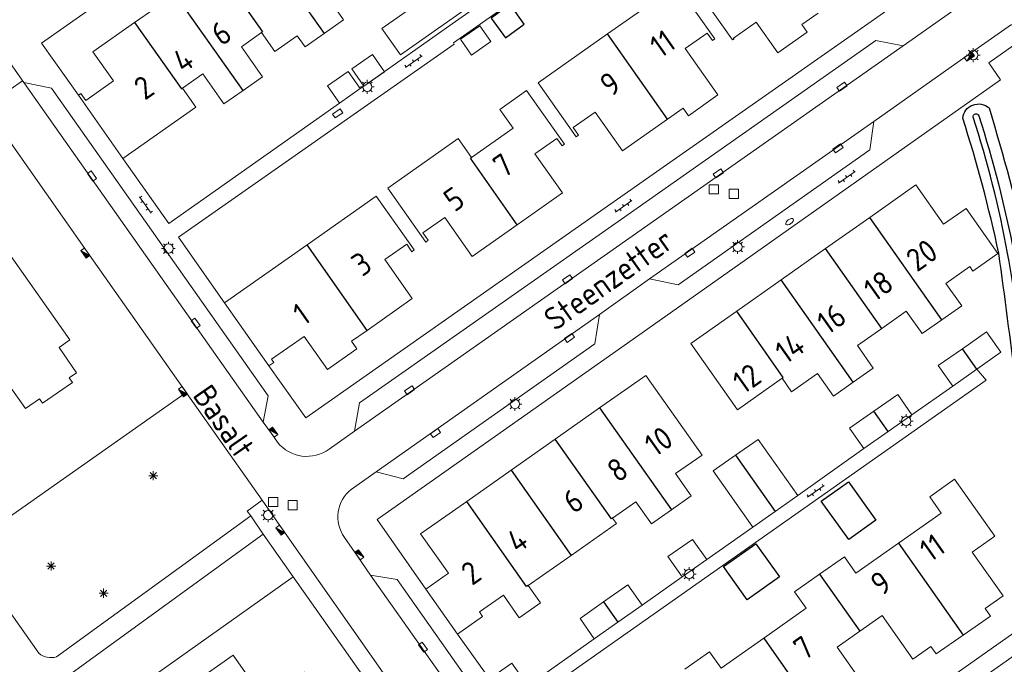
# Model space of a CAD drawing. Extents: x 168769 to 512904, y 516715 to 1559940.
# Tile 225 of 256: x 171393 to 171500, y 519302 to 519372. Entities that reach past the tile are written whole.
import ezdxf

# ---------------------------------------------------------------- set-up
doc = ezdxf.new("R2010")
doc.units = 0
doc.header["$MEASUREMENT"] = 0
doc.layers.get('0').update_dxf_attribs({"linetype": 'CONTINUOUS'})
for name, color, linetype, lineweight in [('B01_HOOFDGEBOUW', 10, 'CONTINUOUS', 0), ('B02_bijgebouw', 12, 'CONTINUOUS', 0), ('B07_scheidingsmuur', 14, 'CONTINUOUS', 25), ('Q04_wegmarkering', 7, 'CONTINUOUS', 0), ('Q21_LANTAARNPAAL', 7, 'CONTINUOUS', 18), ('Q23_kolk', 7, 'CONTINUOUS', 18), ('Q26_BOOM', 7, 'CONTINUOUS', 18), ('Q28_rioolput', 7, 'CONTINUOUS', 18), ('Q92_BRANDKRAAN', 7, 'CONTINUOUS', 0), ('Q97_TROTTOIRKOLK', 7, 'CONTINUOUS', 0), ('S02_symb_open_verh', 7, 'CONTINUOUS', 13), ('T04_Haag', 72, 'CONTINUOUS', 0), ('V00_kant_verharding', 252, 'CONTINUOUS', 0), ('V11_VERKEERSDREMPEL', 7, 'CONTINUOUS', 0)]:
    doc.layers.add(name, color=color, linetype=linetype, lineweight=lineweight)
for name, color, linetype in [('B14_dakrand_bijgebouw', 30, 'CONTINUOUS'), ('T20_TALUD', 34, 'CONTINUOUS'), ('Z02_Huisnummer', 253, 'CONTINUOUS'), ('Z06_STRAATNAAM', 7, 'CONTINUOUS')]:
    doc.layers.add(name, color=color, linetype=linetype)
doc.styles.add('ISOCP', font='isocp.shx', dxfattribs={"height": 1.8})

# ---------------------------------------------------------------- blocks, each defined once
blk = doc.blocks.new('Q23')
at = {"color": 0}
blk.add_lwpolyline([(0.99, -0.5), (-0.99, -0.5), (-0.99, 0.5), (0.99, 0.5), (0.99, -0.5)], dxfattribs=at)
blk = doc.blocks.new('Q21')
at = {"color": 0}
for points in [[(-1.5, 0), (-1, 0)], [(-1.06, 1.06), (-0.71, 0.71)], [(0, 1.5), (0, 1)], [(1.06, 1.06), (0.71, 0.71)], [(1.5, 0), (1, 0)], [(-1.06, -1.06), (-0.71, -0.71)], [(0, -1.5), (0, -1)], [(1.06, -1.06), (0.71, -0.71)]]:
    blk.add_lwpolyline(points, dxfattribs=at)
blk.add_circle((0, 0), 1, dxfattribs=at)
blk = doc.blocks.new('Q92')
at = {"color": 0}
blk.add_ellipse((0, 0), major_axis=(-0.991, 0), ratio=0.499983, start_param=1.570796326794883, end_param=7.853981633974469, dxfattribs=at)
blk = doc.blocks.new('Q28')
at = {"color": 0}
blk.add_lwpolyline([(1, 1), (1, -1), (-1, -1), (-1, 1)], close=True, dxfattribs=at)
blk = doc.blocks.new('Q26')
at = {"color": 0}
for p, q in [((-1, 0), (1, 0)), ((-0.7, 0.7), (0.7, -0.7)), ((0.7, 0.7), (-0.7, -0.7)), ((0, 1), (0, -1))]:
    blk.add_line(p, q, dxfattribs=at)
blk = doc.blocks.new('Q97')
blk.add_hatch(color=256).paths.add_polyline_path([(-1, 1), (-1, 0), (1, 1)])
blk.add_line((1, 1), (-1, 0))
at = {"color": 0}
for points in [[(-1, 0), (-1, 1), (1, 1), (1, 0), (-1, 0)], [(0, 0.8), (0, 1)]]:
    blk.add_lwpolyline(points, dxfattribs=at)
blk = doc.blocks.new('S026')
for p, q in [((0, 0), (4.4, 0)), ((0.2, 0.5), (0.2, 0)), ((1.2, 0), (1.2, -0.5)), ((2.2, 0.5), (2.2, 0)), ((3.2, 0), (3.2, -0.5)), ((4.2, 0.5), (4.2, 0))]:
    blk.add_line(p, q)

msp = doc.modelspace()

# ---------------------------------------------------------------- linework, layer by layer
at = {"layer": 'B01_HOOFDGEBOUW'}
for points in [[(171465.54, 519376.67), (171470.36, 519369.82), (171470.53, 519369.93), (171470.47, 519370.01), (171472.95, 519371.76), (171475.3, 519368.41), (171478.49, 519370.66), (171477.91, 519371.48), (171479.7, 519372.73)], [(171463.28, 519361.19), (171464.97, 519362.38), (171465.55, 519361.56), (171468.76, 519363.82), (171465.2, 519368.88), (171467.6, 519370.56), (171468.18, 519369.74), (171468.44, 519369.93), (171464.31, 519375.8), (171456.76, 519370.49)], [(171409.66, 519374.81), (171405.24, 519371.71)], [(171425.9, 519370.53), (171428, 519372.01), (171427.15, 519373.21), (171429.48, 519374.85)], [(171405.24, 519371.71), (171400.69, 519368.51), (171402.92, 519365.34), (171399.91, 519363.22), (171399.39, 519363.96), (171399.13, 519363.78)], [(171417.07, 519364.32), (171419.17, 519365.79), (171416.87, 519369.07), (171419.06, 519370.61)], [(171419.06, 519370.61), (171420.51, 519368.54), (171422.95, 519370.25), (171423.8, 519369.05), (171425.9, 519370.53)], [(171449.2, 519365.14), (171456.76, 519370.49)], [(171410.46, 519364.56), (171412.66, 519366.11), (171414.96, 519362.84), (171417.07, 519364.32)], [(171403.96, 519356.91), (171411.91, 519362.5), (171410.46, 519364.56)], [(171446.91, 519349.68), (171451.83, 519353.14), (171448.84, 519357.39), (171451.22, 519359.07), (171451.79, 519358.26), (171452.05, 519358.44), (171447.92, 519364.3), (171445.01, 519362.25), (171446.46, 519360.19), (171441.94, 519357)], [(171449.2, 519365.14), (171453.33, 519359.27), (171453.59, 519359.45), (171453.02, 519360.27), (171455.41, 519361.95), (171458.38, 519357.74), (171463.28, 519361.19)], [(171399.13, 519363.78), (171403.96, 519356.91)], [(171441.94, 519357), (171440.49, 519359.06), (171432.8, 519353.66), (171436.94, 519347.79), (171437.2, 519347.98), (171436.63, 519348.79), (171439.02, 519350.47), (171442.01, 519346.23)], [(171485.32, 519350.48), (171490.34, 519354.02), (171493.36, 519349.72), (171495.82, 519351.45), (171499.27, 519346.55), (171496.55, 519344.63), (171496.2, 519345.12), (171493.61, 519343.29), (171495.34, 519340.85)], [(171424.02, 519347.48), (171431.56, 519352.8)], [(171430.55, 519338.16), (171435.47, 519341.63), (171432.48, 519345.87), (171434.87, 519347.55), (171435.44, 519346.74), (171435.7, 519346.93), (171431.56, 519352.8)], [(171480.49, 519347.07), (171485.32, 519350.48)], [(171442.01, 519346.23), (171446.91, 519349.68)], [(171390.85, 519347.57), (171398.19, 519337.13), (171397, 519336.29), (171398.89, 519333.54), (171398.12, 519332.99), (171398.46, 519332.5), (171395.21, 519330.23), (171394.87, 519330.72), (171393.35, 519329.64)], [(171424.02, 519347.48), (171415.03, 519341.15)], [(171475.66, 519343.67), (171480.49, 519347.07)], [(171470.84, 519340.27), (171475.66, 519343.67)], [(171415.03, 519341.15), (171419.84, 519334.29)], [(171495.34, 519340.85), (171493.17, 519339.32)], [(171475.76, 519332.94), (171470.9, 519329.51), (171465.81, 519336.72), (171470.84, 519340.27)], [(171493.17, 519339.32), (171491.02, 519337.81), (171489.29, 519340.26), (171486.63, 519338.38)], [(171419.84, 519334.29), (171420.39, 519334.67), (171420.15, 519335.01), (171423.69, 519337.5), (171426.23, 519333.9), (171429.44, 519336.16), (171428.87, 519336.98), (171430.55, 519338.16)], [(171486.63, 519338.38), (171483.96, 519336.5), (171485.69, 519334.05), (171483.51, 519332.52)], [(171463.7, 519318.6), (171465.87, 519320.13), (171464.16, 519322.55), (171467.04, 519324.58), (171460.92, 519333.26), (171455.89, 519329.72)], [(171483.51, 519332.52), (171481.35, 519331), (171479.62, 519333.45), (171476.8, 519331.46), (171475.76, 519332.94)], [(171393.35, 519329.64), (171391.43, 519332.38)], [(171455.89, 519329.72), (171451.06, 519326.32)], [(171451.06, 519326.32), (171446.25, 519322.93)], [(171446.25, 519322.93), (171441.41, 519319.52)], [(171495.49, 519304.96), (171498.45, 519307.03), (171497.88, 519307.85), (171499.83, 519309.24), (171496.48, 519314), (171498.93, 519315.73), (171494.55, 519321.94), (171491.85, 519320.04), (171493.1, 519318.25), (171488.45, 519314.98)], [(171441.41, 519319.52), (171436.39, 519315.98), (171439.42, 519311.69), (171436.96, 519309.98)], [(171461.54, 519317.08), (171459.84, 519319.49), (171457.3, 519317.71)], [(171461.54, 519317.08), (171463.7, 519318.6)], [(171457.3, 519317.71), (171457.72, 519317.12), (171452.77, 519313.64)], [(171488.45, 519314.98), (171483.8, 519311.71), (171482.55, 519313.49), (171479.84, 519311.58)], [(171452.77, 519313.64), (171448.11, 519310.37)], [(171479.84, 519311.58), (171477.13, 519309.67), (171478.38, 519307.89), (171473.76, 519304.63)], [(171436.96, 519309.98), (171440.4, 519305.07)], [(171448.11, 519310.37), (171449.44, 519308.48), (171447.14, 519306.85)], [(171440.4, 519305.07), (171443.14, 519306.98), (171442.79, 519307.48), (171445.41, 519309.31), (171447.14, 519306.85)], [(171484.22, 519305.37), (171486.67, 519307.09), (171490.01, 519302.33), (171491.98, 519303.72), (171492.56, 519302.9)], [(171481.76, 519303.65), (171484.22, 519305.37)], [(171473.76, 519304.63), (171469.12, 519301.36), (171467.87, 519303.15), (171465.15, 519301.23)], [(171492.56, 519302.9), (171495.49, 519304.96)], [(171483.73, 519296.68), (171483.15, 519297.49), (171485.11, 519298.89), (171481.76, 519303.65)], [(171418.81, 519297.48), (171423.74, 519300.93), (171428.43, 519294.23), (171420.27, 519288.48), (171416.55, 519293.75), (171414.92, 519292.6), (171410.49, 519298.92), (171415.97, 519302.76), (171418.84, 519298.66), (171418.26, 519298.26), (171418.81, 519297.48)]]:
    msp.add_lwpolyline(points, dxfattribs=at)
at = {"layer": 'B02_bijgebouw'}
for points in [[(171432.18, 519371.05), (171434.2, 519368.19), (171442.97, 519374.39), (171440.95, 519377.25), (171432.18, 519371.05)], [(171442.84, 519371.35), (171444.04, 519369.63), (171441.93, 519368.16), (171440.73, 519369.89), (171442.84, 519371.35)], [(171432.46, 519366.35), (171431.14, 519368.23), (171428.89, 519366.66), (171430.2, 519364.77)], [(171429.8, 519364.51), (171428.48, 519366.39), (171426.23, 519364.81), (171427.55, 519362.92)], [(171430.2, 519364.77), (171432.46, 519366.35)], [(171427.55, 519362.92), (171429.8, 519364.51)], [(171496.96, 519333.94), (171499.58, 519335.78), (171498.02, 519338), (171495.4, 519336.16)], [(171495.4, 519336.16), (171492.78, 519334.33), (171494.35, 519332.1)], [(171496.96, 519333.94), (171494.35, 519332.1)], [(171489.9, 519328.97), (171488.36, 519331.18), (171485.75, 519329.35)], [(171485.75, 519329.35), (171483.11, 519327.51), (171484.66, 519325.29)], [(171489.9, 519328.97), (171487.3, 519327.15)], [(171487.3, 519327.15), (171484.66, 519325.29)], [(171470.69, 519324.56), (171473.14, 519326.29), (171477.47, 519320.17)], [(171472.58, 519316.72), (171468.25, 519322.84), (171470.69, 519324.56)], [(171477.47, 519320.17), (171475.01, 519318.44)], [(171475.01, 519318.44), (171472.58, 519316.72)], [(171464.88, 519311.31), (171463.33, 519313.52), (171466, 519315.39), (171467.55, 519313.18)], [(171467.55, 519313.18), (171464.88, 519311.31)], [(171460.52, 519308.23), (171458.97, 519310.44), (171456.32, 519308.58)], [(171456.32, 519308.58), (171453.75, 519306.77), (171455.3, 519304.56)], [(171460.52, 519308.23), (171457.87, 519306.37)], [(171457.87, 519306.37), (171455.3, 519304.56)], [(171448.07, 519299.44), (171446.32, 519301.89), (171443.88, 519300.18)]]:
    msp.add_lwpolyline(points, dxfattribs=at)
at = {"layer": 'B07_scheidingsmuur'}
for points in [[(171418.49, 519381.03), (171425.9, 519370.53)], [(171414.07, 519377.92), (171419.18, 519370.69)], [(171417.07, 519364.32), (171409.66, 519374.81)], [(171405.24, 519371.71), (171410.33, 519364.47)], [(171419.18, 519370.69), (171419.06, 519370.61)], [(171463.28, 519361.19), (171456.76, 519370.49)], [(171410.33, 519364.47), (171410.46, 519364.56)], [(171441.82, 519356.92), (171441.94, 519357)], [(171446.91, 519349.68), (171441.82, 519356.92)], [(171493.17, 519339.32), (171485.32, 519350.48)], [(171430.55, 519338.16), (171424.02, 519347.48)], [(171486.63, 519338.38), (171480.49, 519347.07)], [(171483.51, 519332.52), (171475.66, 519343.67)], [(171475.88, 519333.02), (171470.84, 519340.27)], [(171496.96, 519333.94), (171495.4, 519336.16)], [(171475.76, 519332.94), (171475.88, 519333.02)], [(171455.89, 519329.72), (171463.7, 519318.6)], [(171487.3, 519327.15), (171485.75, 519329.35)], [(171457.19, 519317.63), (171451.06, 519326.32)], [(171470.69, 519324.56), (171475.01, 519318.44)], [(171446.25, 519322.93), (171452.77, 519313.64)], [(171447.93, 519310.24), (171441.41, 519319.52)], [(171457.3, 519317.71), (171457.19, 519317.63)], [(171488.45, 519314.98), (171495.49, 519304.96)], [(171479.84, 519311.58), (171484.22, 519305.37)], [(171448.11, 519310.37), (171447.93, 519310.24)], [(171456.32, 519308.58), (171457.87, 519306.37)], [(171473.76, 519304.63), (171480.77, 519294.6)]]:
    msp.add_lwpolyline(points, dxfattribs=at)
at = {"layer": 'B14_dakrand_bijgebouw'}
for points in [[(171446.14, 519373.66), (171444.09, 519372.18), (171445.64, 519370.04), (171447.68, 519371.53), (171446.14, 519373.66)], [(171483, 519321.67), (171485.98, 519317.48), (171483.02, 519315.36), (171480.03, 519319.56), (171483, 519321.67)], [(171472.89, 519314.92), (171475.47, 519311.29), (171471.97, 519308.8), (171469.39, 519312.42), (171472.89, 519314.92)]]:
    msp.add_lwpolyline(points, dxfattribs=at)
at = {"layer": 'Q04_wegmarkering'}
for points in [[(171488.94, 519369.16), (171429.2, 519327.19)], [(171419.25, 519328.16), (171393.16, 519365.16)], [(171461.32, 519343.77), (171485.74, 519360.93)], [(171431.55, 519322.74), (171455.87, 519339.89)], [(171453.61, 519279.33), (171430.94, 519311.5)]]:
    msp.add_lwpolyline(points, dxfattribs=at)
at = {"layer": 'T04_Haag'}
for points in [[(171410.86, 519331.39), (171389.96, 519316.72)], [(171422.49, 519311.3), (171403.1, 519297.53)]]:
    msp.add_lwpolyline(points, dxfattribs=at)
at = {"layer": 'T20_TALUD'}
for points in [[(171503.22, 519306.75), (171502.73, 519318.17, 0.01071), (171499.37, 519346.56, 0.024529), (171495.44, 519361.29, -0.61313), (171498.3, 519362.4, -0.018053), (171502.48, 519346.79, -0.030442), (171506.39, 519317.98), (171506.29, 519310.12), (171505.62, 519307.53)], [(171504.09, 519318.07, 0.025223), (171500.32, 519346.57, 0.034667), (171496.56, 519361.41, -0.872319), (171497.19, 519361.55, -0.030488), (171501, 519346.63, -0.021488), (171504.73, 519318.28), (171504.71, 519309.29, -0.948877), (171504.13, 519309.16), (171504.09, 519318.07)]]:
    msp.add_lwpolyline(points, format="xyb", dxfattribs=at)
at = {"layer": 'V00_kant_verharding'}
for points in [[(171395.11, 519369.45), (171465.94, 519419.22), (171468.69, 519421.15), (171473.15, 519424.28)], [(171430.2, 519364.77), (171440.2, 519371.83), (171470.98, 519393.45), (171472.03, 519391.87), (171451.85, 519377.67), (171451.75, 519377.77), (171439.96, 519369.49), (171440.03, 519369.36), (171410, 519348.31)], [(171419.84, 519334.29), (171423.87, 519328.64), (171456.03, 519351.18), (171490.07, 519375.11), (171490.15, 519375.05), (171491.03, 519375.67), (171493.38, 519377.33), (171494.6, 519375.6), (171496.93, 519377.27)], [(171501.61, 519369.68), (171498.27, 519367.32), (171499.55, 519365.46), (171461.77, 519338.76), (171431.67, 519317.54), (171436.96, 519309.98)], [(171395.11, 519369.45), (171399.13, 519363.78)], [(171429.8, 519364.51), (171430.2, 519364.77)], [(171419.13, 519319.67), (171410.86, 519331.39), (171410.7, 519331.63), (171400.07, 519346.73), (171388.94, 519362.51)], [(171408.96, 519349.81), (171427.55, 519362.92)], [(171403.96, 519356.91), (171408.96, 519349.81)], [(171394.82, 519302.97), (171361.91, 519349.71)], [(171410, 519348.31), (171415.03, 519341.15)], [(171446.49, 519296.49), (171497.98, 519332.73), (171496.96, 519333.94)], [(171494.35, 519332.1), (171489.9, 519328.97)], [(171484.66, 519325.29), (171477.47, 519320.17)], [(171417.88, 519317.94), (171417.5, 519318.48), (171419.13, 519319.67)], [(171419.24, 519315.97), (171417.88, 519317.94)], [(171472.58, 519316.72), (171467.55, 519313.18)], [(171464.88, 519311.31), (171460.52, 519308.23)], [(171504.7, 519305.33), (171495.25, 519298.67)], [(171440.4, 519305.07), (171443.88, 519300.18)], [(171455.3, 519304.56), (171448.07, 519299.44)]]:
    msp.add_lwpolyline(points, dxfattribs=at)
for points in [[(171500.56, 519400.86), (171507.7, 519390.72), (171508.42, 519389.66, -0.395639), (171507.38, 519382.18), (171505.26, 519380.7), (171493.48, 519372.38), (171488.94, 519369.16), (171485.98, 519369.77), (171458.27, 519350.3), (171429.73, 519330.25), (171429.2, 519327.19), (171426.43, 519325.22, -0.399774), (171420.8, 519325.97), (171420.13, 519326.93), (171419.25, 519328.16), (171419.8, 519331.02), (171396.19, 519364.56), (171393.16, 519365.16), (171391.72, 519367.26, -0.401918), (171392.78, 519373.89)], [(171454.36, 519281.85), (171433.83, 519311.01), (171430.94, 519311.5), (171429.51, 519313.57), (171428.1, 519315.61, -0.403687), (171428.84, 519320.84), (171431.55, 519322.74), (171434.47, 519321.99), (171455.36, 519336.71), (171455.87, 519339.89), (171461.32, 519343.77), (171464.43, 519343.11), (171485.33, 519357.84), (171485.74, 519360.93), (171496.02, 519368.19), (171500.76, 519371.51)], [(171508.25, 519176.34), (171508.04, 519176.63), (171507.09, 519178.03), (171501.77, 519185.58), (171488.26, 519204.77), (171478.77, 519218.23), (171467.33, 519234.5), (171458.8, 519246.62), (171456.18, 519250.31), (171455.36, 519251.48), (171446.54, 519264.02), (171446.34, 519264.3), (171450.11, 519266.93, 0.218688), (171452.11, 519271.01, 0.141385), (171451.48, 519273.57), (171450.47, 519275.03), (171449.45, 519276.49), (171443.74, 519284.61), (171432.82, 519300.13), (171421.32, 519316.54), (171419.13, 519319.67)], [(171417.88, 519317.94), (171396.71, 519302.59, -0.258543), (171394.82, 519302.97)], [(171419.24, 519315.97), (171398.03, 519300.55, 0.365467), (171397.77, 519298.71), (171422.37, 519264.33, -0.054122), (171424.27, 519257.83, -0.0585), (171424.16, 519247.84, 0.450728), (171424.83, 519247.4), (171446, 519261.31)], [(171446, 519261.31), (171443.57, 519264.77), (171448.42, 519268.18), (171449.21, 519268.82, 0.299287), (171449.75, 519272.57), (171442.53, 519282.87), (171422.49, 519311.3), (171419.24, 519315.97)], [(171454.78, 519284.64), (171460.42, 519276.62), (171482.27, 519291.98), (171503.22, 519306.75), (171505.25, 519308.13), (171505.62, 519307.53), (171521.47, 519284.9, 0.383393), (171524.32, 519284.23), (171532.27, 519289.79)]]:
    msp.add_lwpolyline(points, format="xyb", dxfattribs=at)
at = {"layer": 'V11_VERKEERSDREMPEL'}
msp.add_lwpolyline([(171388.94, 519362.51), (171393.01, 519365.36)], dxfattribs=at)

# ---------------------------------------------------------------- block references
at = {"layer": 'Q21_LANTAARNPAAL', "xscale": 0.5, "yscale": 0.5}
for p in [(171496.59, 519368.16), (171430.58, 519364.7), (171408.92, 519347.08), (171470.92, 519347.25), (171446.66, 519330.13), (171489.28, 519328.28), (171419.78, 519318.03), (171465.64, 519311.61)]:
    msp.add_blockref('Q21', p, dxfattribs=at)
at = {"layer": 'Q23_kolk'}
for p, xscale, yscale, rotation in [((171482.29, 519364.72), 0.5, 0.5, 35.26727496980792), ((171427.35, 519361.8), 0.5, 0.5, 215.1720396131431), ((171481.85, 519358), 0.5, 0.5, 35.23208984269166), ((171468.82, 519355.26), 0.4999999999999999, 0.4999999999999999, 35.26727496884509), ((171400.6, 519354.99), 0.4999999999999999, 0.4999999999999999, 125.05200467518), ((171465.71, 519346.62), 0.5, 0.5, 35.23208983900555), ((171452.39, 519343.74), 0.5, 0.5, 35.32732709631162), ((171411.88, 519338.95), 0.5, 0.5, 125.112011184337), ((171452.6, 519337.35), 0.5, 0.5, 35.26727496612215), ((171435.19, 519331.64), 0.5, 0.5, 35.26727496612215), ((171438.02, 519326.97), 0.5, 0.5, 35.23208983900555), ((171436.65, 519303.65), 0.5, 0.5, 125.112011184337)]:
    msp.add_blockref('Q23', p, dxfattribs=dict(at, xscale=xscale, yscale=yscale, rotation=rotation))
at = {"layer": 'Q26_BOOM', "xscale": 0.5, "yscale": 0.5}
for p in [(171407.27, 519322.33), (171396.14, 519312.48), (171401.86, 519309.52)]:
    msp.add_blockref('Q26', p, dxfattribs=at)
at = {"layer": 'Q28_rioolput', "xscale": 0.5, "yscale": 0.5}
for p in [(171468.33, 519353.53), (171470.5, 519353.05), (171420.33, 519319.46), (171422.45, 519319.11)]:
    msp.add_blockref('Q28', p, dxfattribs=at)
at = {"layer": 'Q92_BRANDKRAAN', "xscale": 0.5, "yscale": 0.5, "rotation": 35.26727496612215}
msp.add_blockref('Q92', (171476.58, 519350), dxfattribs=at)
at = {"layer": 'Q97_TROTTOIRKOLK'}
for p, xscale, yscale, rotation in [((171496.02, 519368.19), 0.5, 0.5, 214.9567265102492), ((171400.07, 519346.73), 0.5, 0.5, 125.112011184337), ((171410.7, 519331.63), 0.5, 0.5, 124.6461036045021), ((171420.13, 519326.93), 0.4999999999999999, 0.4999999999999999, 305.7329182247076), ((171421.32, 519316.54), 0.4999999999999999, 0.4999999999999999, 125.016730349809), ((171429.51, 519313.57), 0.5, 0.5, 304.490769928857)]:
    msp.add_blockref('Q97', p, dxfattribs=dict(at, xscale=xscale, yscale=yscale, rotation=rotation))
at = {"layer": 'S02_symb_open_verh'}
for p, xscale, yscale, rotation in [((171434.74, 519366.81), 0.4999999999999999, 0.4999999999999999, 35.09215654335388), ((171481.92, 519354.22), 0.5, 0.5, 35.21208664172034), ((171405.77, 519352.72), 0.5, 0.5, 305.1380495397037), ((171457.61, 519351.06), 0.5, 0.5, 35.10257329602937), ((171478.54, 519319.99), 0.5, 0.5, 35.30385500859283)]:
    msp.add_blockref('S026', p, dxfattribs=dict(at, xscale=xscale, yscale=yscale, rotation=rotation))

# ---------------------------------------------------------------- texts
at = {"layer": 'Z02_Huisnummer', "style": 'ISOCP'}
for s, rotation, p in [('6', 35.0934, (171414.71, 519369.06)), ('11', 35.0681, (171462.53, 519367.74)), ('4', 35.0934, (171410.54, 519366.12)), ('9', 35.0695, (171457.08, 519363.52)), ('2', 35.0934, (171406.34, 519363.17)), ('7', 35.0681, (171445.44, 519354.67)), ('5', 35.0681, (171440.07, 519350.98)), ('20', 35.1887, (171490.45, 519344.45)), ('3', 35.0681, (171430.02, 519343.94)), ('18', 35.1887, (171485.83, 519341.19)), ('1', 35.0681, (171423.65, 519338.58)), ('16', 35.1887, (171480.74, 519337.6)), ('14', 35.1887, (171476.18, 519334.39)), ('12', 35.1887, (171471.56, 519331.13)), ('10', 35.1887, (171461.95, 519324.29)), ('8', 35.1887, (171457.86, 519321.47)), ('6', 35.1887, (171453.06, 519318.09)), ('4', 35.1887, (171446.94, 519313.78)), ('11', 35.1014, (171491.91, 519312.82)), ('2', 35.1887, (171441.98, 519310.28)), ('9', 35.1014, (171486.55, 519309.13)), ('7', 35.1014, (171478.17, 519302.09))]:
    msp.add_text(s, height=2.5, rotation=rotation, dxfattribs=at).set_placement(p)
at = {"layer": 'Z06_STRAATNAAM', "style": 'ISOCP'}
for s, rotation, p in [('Steenzetter', 35.4743, (171451.01, 519338)), ('Basalt', 304.716, (171411.47, 519331.08))]:
    msp.add_text(s, height=2.5, rotation=rotation, dxfattribs=at).set_placement(p)

doc.saveas('drawing.dxf')
